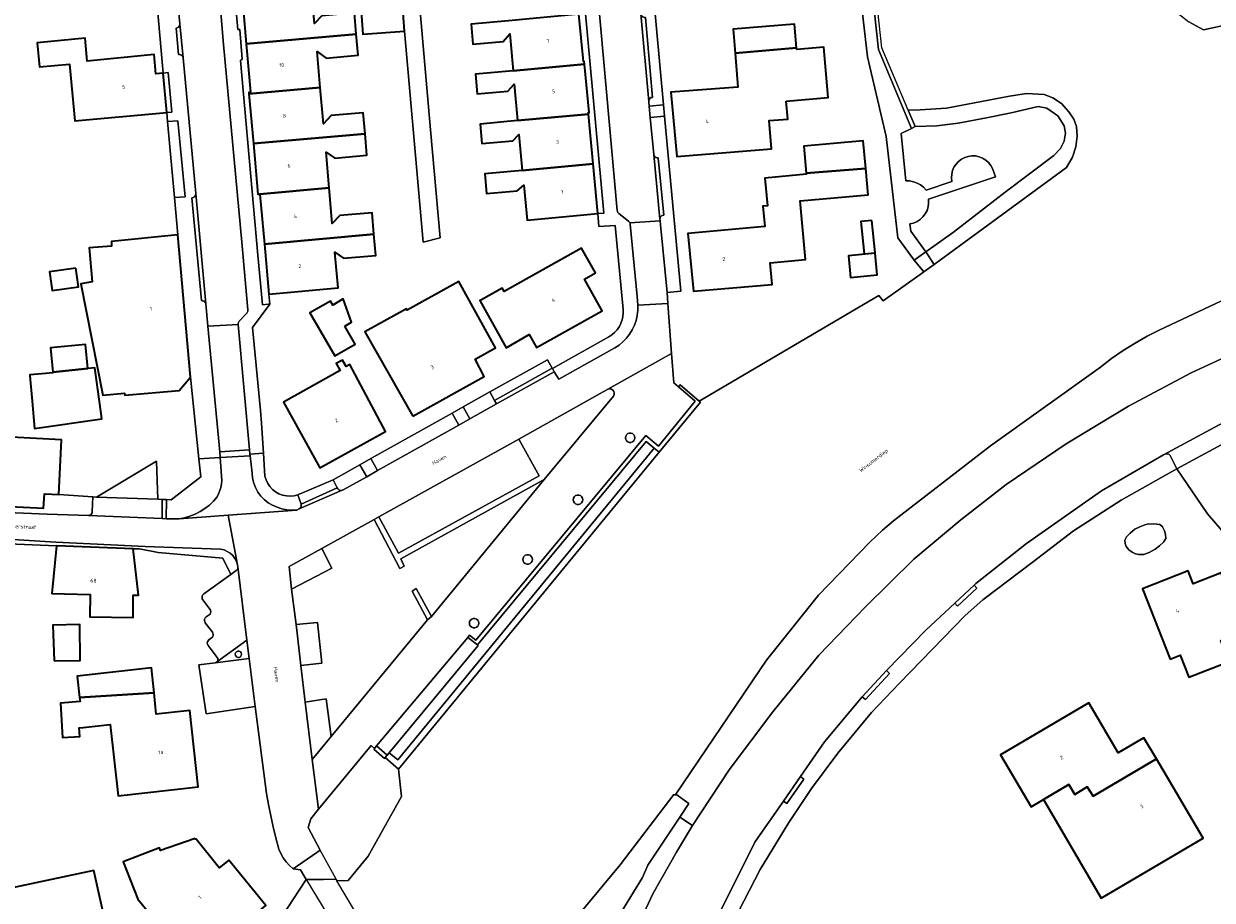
# Model space of a CAD drawing. Header units: metres. Extents: x 229229 to 231729, y 593167 to 595667.
# Tile 87 of 256: x 230260 to 230402, y 594545 to 594650. Entities that reach past the tile are written whole.
import ezdxf
from ezdxf.enums import TextEntityAlignment as Align

# ---------------------------------------------------------------- set-up
doc = ezdxf.new("R2010")
doc.units = ezdxf.units.M
for name, color, linetype, lineweight in [('B-WE-GR-GROENVOORZIENING-GV', 80, 'Continuous', 18), ('B-WE-KW-KUNSTWERK_DEK-GV', 170, 'Continuous', 18), ('B-WE-KW-KUNSTWERK_STEIGER-GV', 170, 'Continuous', 18), ('B-WE-OG-BEBOUWING-GV', 7, 'Continuous', 35), ('B-WE-OG-BEBOUWING-T18', 10, 'Continuous', 18), ('B-WE-OG-TERREIN_ERF-GV', 7, 'Continuous', 18), ('B-WE-OG-TOPOGRAFIE-T18', 10, 'Continuous', 18), ('B-WE-OG-WATER-GV', 130, 'Continuous', 18), ('B-WE-OG-WATER_SLOOT-GV', 120, 'Continuous', 18), ('B-WE-VH-VERHARDING_GESLOTEN-GV', 252, 'Continuous', 18), ('B-WE-VH-VERHARDING_OPEN-GV', 252, 'Continuous', 18)]:
    doc.layers.add(name, color=color, linetype=linetype, lineweight=lineweight)
doc.styles.add('NLCS-ISO-M250-T18', font='NLCS-ISO.ttf', dxfattribs={"height": 0.45})

msp = doc.modelspace()

# ---------------------------------------------------------------- linework, layer by layer
at = {"layer": 'B-WE-GR-GROENVOORZIENING-GV'}
for points in [[(230277.397, 594643.969), (230276.818, 594643.914), (230276.799, 594643.912), (230277.238, 594639.184), (230277.847, 594639.242)], [(230376.104, 594632.463), (230376.445, 594631.478), (230368.422, 594628.797), (230368.443, 594628.342), (230368.386, 594627.89), (230368.251, 594627.455), (230368.044, 594627.05), (230367.77, 594626.686), (230367.437, 594626.375), (230367.056, 594626.126), (230366.637, 594625.947), (230366.194, 594625.842), (230366.319, 594624.981), (230368.106, 594622.515), (230371.44, 594624.852), (230377.607, 594629.636), (230383.427, 594634.03), (230384.25, 594634.872), (230384.688, 594635.758), (230384.831, 594636.706), (230384.677, 594637.606), (230383.906, 594638.776), (230382.589, 594639.716), (230381.558, 594639.903), (230378.335, 594639.142), (230375.365, 594638.534), (230371.97, 594637.891), (230369.423, 594637.579), (230366.817, 594637.491), (230366.384, 594637.283), (230365.138, 594636.685), (230365.7, 594631.018), (230366.164, 594630.991), (230366.619, 594630.896), (230367.055, 594630.734), (230367.462, 594630.51), (230367.832, 594630.228), (230368.156, 594629.894), (230371.231, 594630.92), (230371.181, 594631.359), (230371.208, 594631.8), (230371.309, 594632.23), (230371.482, 594632.637), (230371.723, 594633.007), (230372.024, 594633.331), (230372.375, 594633.599), (230372.767, 594633.803), (230373.189, 594633.936), (230373.626, 594633.995), (230374.068, 594633.979), (230374.5, 594633.887), (230374.91, 594633.722), (230375.286, 594633.49), (230375.617, 594633.196), (230375.892, 594632.851)], [(230279.417, 594629.071), (230278.548, 594638.206), (230277.336, 594638.091), (230278.156, 594628.997)], [(230330.727, 594605.235), (230330.802, 594605.413), (230330.812, 594605.606), (230330.757, 594605.791), (230330.643, 594605.947), (230330.483, 594606.055), (230330.295, 594606.103), (230330.103, 594606.085), (230319.374, 594600.059), (230321.817, 594595.695), (230304.994, 594586.429), (230302.639, 594590.76), (230302.069, 594590.453), (230305.151, 594584.576), (230305.649, 594584.867), (230305.244, 594585.746), (230322.398, 594595.263)], [(230332.14, 594600.242), (230332.174, 594600.048), (230332.273, 594599.877), (230332.424, 594599.75), (230332.609, 594599.683), (230332.807, 594599.683), (230332.992, 594599.75), (230333.143, 594599.877), (230333.242, 594600.048), (230333.276, 594600.242), (230333.242, 594600.436), (230333.143, 594600.607), (230332.992, 594600.734), (230332.807, 594600.801), (230332.609, 594600.801), (230332.424, 594600.734), (230332.273, 594600.607), (230332.174, 594600.436)], [(230325.897, 594592.826), (230325.931, 594592.631), (230326.03, 594592.46), (230326.181, 594592.333), (230326.366, 594592.266), (230326.564, 594592.266), (230326.749, 594592.333), (230326.9, 594592.46), (230326.999, 594592.631), (230327.033, 594592.826), (230326.999, 594593.02), (230326.9, 594593.191), (230326.749, 594593.318), (230326.564, 594593.385), (230326.366, 594593.385), (230326.181, 594593.318), (230326.03, 594593.191), (230325.931, 594593.02)], [(230292.186, 594582.094), (230296.993, 594584.641), (230295.779, 594586.988), (230291.886, 594584.845)], [(230319.869, 594585.674), (230319.903, 594585.48), (230320.002, 594585.309), (230320.153, 594585.182), (230320.338, 594585.115), (230320.536, 594585.115), (230320.721, 594585.182), (230320.872, 594585.309), (230320.971, 594585.48), (230321.005, 594585.674), (230320.971, 594585.868), (230320.872, 594586.039), (230320.721, 594586.166), (230320.536, 594586.233), (230320.338, 594586.233), (230320.153, 594586.166), (230320.002, 594586.039), (230319.903, 594585.868)], [(230308.446, 594578.447), (230308.918, 594578.854), (230307.105, 594582.203), (230306.614, 594581.894)], [(230293.276, 594572.982), (230295.804, 594573.268), (230295.288, 594578.142), (230292.707, 594577.876)], [(230313.459, 594578.039), (230313.493, 594577.845), (230313.592, 594577.674), (230313.743, 594577.547), (230313.928, 594577.48), (230314.126, 594577.48), (230314.311, 594577.547), (230314.462, 594577.674), (230314.561, 594577.845), (230314.595, 594578.039), (230314.561, 594578.233), (230314.462, 594578.404), (230314.311, 594578.531), (230314.126, 594578.598), (230313.928, 594578.598), (230313.743, 594578.531), (230313.592, 594578.404), (230313.493, 594578.233)], [(230293.814, 594568.574), (230294.638, 594561.712), (230296.925, 594564.457), (230296.318, 594568.971)], [(230330.861, 594532.138), (230331.416, 594535.707), (230333.067, 594540.578), (230335.43, 594545.635), (230338.266, 594550.63), (230340.176, 594553.835), (230338.678, 594554.834), (230334.837, 594549.075), (230334.205, 594547.576), (230331.286, 594542.844), (230325.891, 594535.638), (230323.522, 594533.004), (230322.729, 594529.781), (230323.353, 594529.628), (230325.25, 594530.191), (230330.815, 594531.842)]]:
    msp.add_lwpolyline(points, close=True, dxfattribs=at)
at = {"layer": 'B-WE-KW-KUNSTWERK_DEK-GV'}
msp.add_lwpolyline([(230293.235, 594548.502), (230293.941, 594547.337), (230298.179, 594540.342), (230309.248, 594522.631), (230309.818, 594521.721), (230311.107, 594523.038), (230311.553, 594523.466), (230311.651, 594523.561), (230311.113, 594524.467), (230297.601, 594547.204), (230297.505, 594547.378), (230295.586, 594550.859), (230295.215, 594550.593), (230292.383, 594548.641)], close=True, dxfattribs=at)
at = {"layer": 'B-WE-KW-KUNSTWERK_STEIGER-GV'}
for points in [[(230365.987, 594639.469), (230362.86, 594646.921), (230360.748, 594666.16), (230360.301, 594670.233), (230359.878, 594670.217), (230362.448, 594646.735), (230366.384, 594637.283), (230366.817, 594637.491)], [(230366.697, 594621.497), (230367.879, 594620.117), (230369.098, 594620.992), (230368.106, 594622.515)]]:
    msp.add_lwpolyline(points, close=True, dxfattribs=at)
at = {"layer": 'B-WE-OG-BEBOUWING-GV'}
for points in [[(230286.744, 594647.423), (230299.918, 594648.585), (230299.696, 594651.109), (230295.794, 594650.76), (230294.933, 594649.833), (230294.536, 594654.309), (230286.201, 594653.574)], [(230305.698, 594648.908), (230305.473, 594652.142), (230300.486, 594651.796), (230300.711, 594648.562)], [(230326.582, 594650.957), (230318.127, 594650.156), (230313.659, 594649.744), (230313.878, 594647.367), (230317.522, 594647.702), (230318.297, 594648.589), (230318.704, 594644.183), (230327.25, 594644.993), (230327.223, 594645.28), (230327.119, 594645.284)], [(230352.63, 594646.924), (230352.392, 594649.773), (230345.04, 594649.159), (230345.28, 594646.287)], [(230276.799, 594643.912), (230275.929, 594643.832), (230275.718, 594646.115), (230267.719, 594645.343), (230267.455, 594648.083), (230261.707, 594647.529), (230261.985, 594644.64), (230265.591, 594644.987), (230266.243, 594638.174), (230277.238, 594639.184)], [(230299.918, 594648.585), (230286.744, 594647.423), (230287.257, 594641.604), (230287.047, 594641.578), (230287.063, 594641.407), (230295.612, 594642.164), (230295.229, 594646.495), (230296.315, 594645.681), (230300.141, 594646.061)], [(230351.407, 594640.552), (230356.403, 594640.97), (230355.899, 594646.991), (230352.647, 594646.719), (230352.63, 594646.924), (230345.28, 594646.287), (230345.618, 594642.237), (230337.579, 594641.613), (230338.315, 594633.913), (230349.632, 594634.852), (230349.351, 594638.215), (230351.587, 594638.402)], [(230327.25, 594644.993), (230318.704, 594644.183), (230314.181, 594643.766), (230314.399, 594641.406), (230318.049, 594641.743), (230318.832, 594642.565), (230319.234, 594638.213), (230327.716, 594639.002), (230327.702, 594639.155), (230327.797, 594639.189)], [(230287.604, 594635.456), (230300.972, 594636.636), (230300.749, 594639.155), (230296.906, 594638.815), (230295.996, 594637.833), (230295.612, 594642.164), (230287.063, 594641.407)], [(230319.786, 594632.241), (230328.272, 594633.03), (230327.716, 594639.002), (230319.234, 594638.213), (230314.748, 594637.799), (230314.962, 594635.473), (230318.656, 594635.814), (230319.386, 594636.566)], [(230287.604, 594635.456), (230288.155, 594629.404), (230288.377, 594629.423), (230288.378, 594629.408), (230296.676, 594630.153), (230296.298, 594634.422), (230297.36, 594633.726), (230301.2, 594634.065), (230300.972, 594636.636)], [(230353.799, 594631.918), (230360.918, 594632.48), (230360.611, 594635.804), (230353.501, 594635.147)], [(230328.272, 594633.03), (230319.786, 594632.241), (230315.298, 594631.826), (230315.514, 594629.481), (230319.169, 594629.818), (230319.988, 594630.478), (230320.374, 594626.298), (230328.824, 594627.09)], [(230353.799, 594631.918), (230353.81, 594631.802), (230348.83, 594631.342), (230349.138, 594628.01), (230348.596, 594627.96), (230348.821, 594625.527), (230339.624, 594624.71), (230340.282, 594617.792), (230349.709, 594618.591), (230349.469, 594621.191), (230353.72, 594621.583), (230353.072, 594628.596), (230361.208, 594629.348), (230360.918, 594632.48)], [(230288.916, 594623.423), (230302.041, 594624.602), (230301.813, 594627.18), (230297.968, 594626.84), (230297.054, 594625.885), (230296.676, 594630.153), (230288.378, 594629.408)], [(230361.649, 594626.271), (230360.328, 594626.141), (230360.708, 594622.274), (230362.029, 594622.404)], [(230280.08, 594607.494), (230278.558, 594624.531), (230270.603, 594623.726), (230270.625, 594623.191), (230267.928, 594622.976), (230268.299, 594618.896), (230266.956, 594618.653), (230269.563, 594605.361), (230272.187, 594605.566), (230272.199, 594605.326), (230278.714, 594605.883)], [(230302.041, 594624.602), (230288.916, 594623.423), (230289.454, 594617.437), (230297.737, 594618.181), (230297.356, 594622.483), (230298.406, 594621.734), (230302.264, 594622.076)], [(230314.914, 594616.774), (230314.719, 594616.665), (230317.85, 594611.025), (230320.626, 594612.592), (230321.495, 594611.052), (230329.363, 594615.434), (230327.243, 594619.241), (230328.561, 594619.976), (230326.906, 594622.947), (230317.611, 594617.771), (230317.398, 594618.154)], [(230362.036, 594622.333), (230358.856, 594622.021), (230359.11, 594619.438), (230362.29, 594619.751)], [(230266.342, 594620.558), (230263.195, 594620.12), (230263.507, 594617.877), (230266.654, 594618.315)], [(230306.704, 594602.833), (230315.224, 594607.561), (230314.174, 594609.657), (230316.599, 594610.999), (230312.196, 594618.951), (230306.016, 594615.529), (230305.924, 594615.697), (230300.948, 594612.943)], [(230298.551, 594613.623), (230299.361, 594614.089), (230298.371, 594616.86), (230297.106, 594616.131), (230296.831, 594616.607), (230294.371, 594615.189), (230297.343, 594610.032), (230299.803, 594611.451)], [(230263.603, 594608.088), (230267.769, 594608.537), (230267.506, 594611.389), (230263.334, 594611.004)], [(230291.192, 594604.511), (230295.571, 594596.629), (230303.427, 594601.007), (230299.166, 594609.004), (230298.705, 594608.788), (230298.292, 594609.544), (230297.532, 594609.13), (230297.987, 594608.295)], [(230267.769, 594608.537), (230263.603, 594608.088), (230263.608, 594608.035), (230262.257, 594607.911), (230260.834, 594607.779), (230260.845, 594607.656), (230261.125, 594604.629), (230261.414, 594601.335), (230269.462, 594602.524), (230269.329, 594603.421), (230268.619, 594608.615)], [(230264.309, 594593.445), (230264.648, 594599.992), (230258.646, 594600.302), (230258.623, 594600.083), (230257.238, 594600.155), (230254.76, 594600.301), (230254.696, 594601.958), (230254.515, 594606.669), (230252.194, 594606.58), (230252.431, 594600.404), (230252.038, 594592.811), (230252.014, 594592.34), (230262.493, 594591.798), (230262.583, 594593.535)], [(230273.21, 594586.953), (230264.022, 594587.314), (230264.021, 594587.305), (230263.454, 594581.609), (230268.073, 594581.47), (230268.018, 594578.797), (230273.2, 594578.72), (230273.211, 594581.376), (230273.847, 594581.39)], [(230406.23, 594577.068), (230403.486, 594584.087), (230400.108, 594582.766), (230399.508, 594584.299), (230394.051, 594582.166), (230397.351, 594573.725), (230398.554, 594574.196), (230399.58, 594571.571), (230404.407, 594573.458), (230403.424, 594575.972)], [(230263.773, 594573.522), (230266.881, 594573.573), (230266.81, 594577.874), (230263.604, 594577.821)], [(230275.713, 594569.716), (230275.404, 594572.707), (230266.505, 594571.678), (230266.798, 594569.141)], [(230267.213, 594565.55), (230270.439, 594565.923), (230271.429, 594557.351), (230281, 594558.455), (230280.001, 594567.577), (230275.977, 594567.153), (230275.713, 594569.716), (230266.798, 594569.141), (230266.852, 594568.679), (230264.494, 594568.467), (230264.735, 594564.334), (230266.825, 594564.47), (230266.757, 594565.507)], [(230395.722, 594561.79), (230394.229, 594564.332), (230391.148, 594562.522), (230387.633, 594568.506), (230377.049, 594562.29), (230380.712, 594556.054), (230382.19, 594556.932), (230385.212, 594558.728), (230385.949, 594557.52), (230387.409, 594558.428), (230388.126, 594557.316)], [(230382.19, 594556.932), (230389.121, 594545.133), (230401.303, 594552.288), (230395.722, 594561.79), (230388.126, 594557.316), (230387.409, 594558.428), (230385.949, 594557.52), (230385.212, 594558.728)], [(230280.632, 594552.244), (230276.491, 594550.826), (230276.353, 594551.159), (230272.021, 594549.463), (230273.75, 594545.006), (230277.464, 594540.489), (230277.56, 594540.511), (230280.445, 594537.088), (230289.085, 594544.22), (230284.663, 594549.675), (230283.496, 594548.758), (230280.746, 594552.185), (230280.649, 594552.164)], [(230269.151, 594545.561), (230268.515, 594548.447), (230257.8, 594546.142), (230261.098, 594531.438), (230259.945, 594531.189), (230262.087, 594520.952), (230272.899, 594523.215), (230272.239, 594527.121), (230271.806, 594529.227), (230271.153, 594531.135), (230270.836, 594532.929), (230273.774, 594533.816), (230272.568, 594538.095), (230271.862, 594541.295), (230270.173, 594540.923)]]:
    msp.add_lwpolyline(points, close=True, dxfattribs=at)
at = {"layer": 'B-WE-OG-TERREIN_ERF-GV'}
for points in [[(230306.473, 594664.118), (230308.816, 594637.116), (230309.969, 594624.173), (230307.947, 594623.664), (230305.698, 594648.908), (230300.711, 594648.562), (230300.486, 594651.796)], [(230258.646, 594600.302), (230264.648, 594599.992), (230264.309, 594593.445), (230268.371, 594593.158), (230268.823, 594593.142), (230276.007, 594597.425), (230276.151, 594592.878), (230276.698, 594592.858), (230277.198, 594592.84), (230277.76, 594592.819), (230281.293, 594595.571), (230281.076, 594597.702), (230280.08, 594607.494), (230278.714, 594605.883), (230272.199, 594605.326), (230272.187, 594605.566), (230269.563, 594605.361), (230266.956, 594618.653), (230268.299, 594618.896), (230267.928, 594622.976), (230270.625, 594623.191), (230270.603, 594623.726), (230278.558, 594624.531), (230278.156, 594628.997), (230277.336, 594638.091), (230277.238, 594639.184), (230266.243, 594638.174), (230265.591, 594644.987), (230261.985, 594644.64), (230261.707, 594647.529), (230267.455, 594648.083), (230267.719, 594645.343), (230275.718, 594646.115), (230275.929, 594643.832), (230276.799, 594643.912), (230276.818, 594643.914), (230275.588, 594657.463)], [(230299.696, 594651.109), (230299.918, 594648.585), (230300.141, 594646.061), (230296.315, 594645.681), (230295.229, 594646.495), (230295.612, 594642.164), (230295.996, 594637.833), (230296.906, 594638.815), (230300.749, 594639.155), (230300.972, 594636.636), (230301.2, 594634.065), (230297.36, 594633.726), (230296.298, 594634.422), (230296.676, 594630.153), (230297.054, 594625.885), (230297.968, 594626.84), (230301.813, 594627.18), (230302.041, 594624.602), (230302.264, 594622.076), (230298.406, 594621.734), (230297.356, 594622.483), (230297.737, 594618.181), (230289.454, 594617.437), (230289.561, 594616.242), (230287.481, 594613.446), (230288.448, 594603.519), (230288.562, 594602.006), (230288.807, 594598.397), (230288.993, 594595.651), (230289.122, 594595.204), (230289.319, 594594.782), (230289.579, 594594.395), (230289.895, 594594.053), (230290.26, 594593.765), (230290.666, 594593.536), (230291.102, 594593.373), (230291.558, 594593.279), (230292.023, 594593.256), (230292.486, 594593.306), (230292.936, 594593.427), (230292.992, 594593.448), (230293.048, 594593.469), (230293.104, 594593.492), (230293.159, 594593.516), (230293.213, 594593.541), (230297.136, 594595.213), (230300.357, 594597.016), (230301.659, 594597.745), (230311.411, 594603.205), (230312.712, 594603.934), (230315.912, 594605.725), (230322.805, 594609.585), (230323.367, 594608.581), (230323.395, 594608.531), (230330.156, 594612.319), (230330.516, 594612.558), (230330.845, 594612.84), (230331.137, 594613.159), (230331.388, 594613.511), (230331.594, 594613.891), (230331.615, 594613.947), (230331.74, 594614.351), (230331.824, 594614.765), (230331.866, 594615.185), (230331.867, 594615.608), (230331.826, 594616.028), (230330.928, 594625.664), (230328.948, 594625.552), (230328.824, 594627.09), (230329.541, 594627.142), (230326.978, 594655.375)], [(230335.461, 594653.652), (230335.854, 594649.236), (230336.711, 594640.105), (230336.839, 594638.738), (230338.767, 594617.814), (230337.123, 594617.636), (230337.22, 594616.326), (230337.663, 594610.331), (230337.925, 594606.799), (230338.485, 594606.334), (230338.691, 594606.576), (230340.969, 594604.632), (230362.493, 594617.28), (230363.001, 594616.619), (230367.712, 594620.007), (230367.879, 594620.117), (230366.697, 594621.497), (230364.77, 594624.178), (230363.365, 594636.303), (230361.117, 594645.834), (230360.234, 594653.529)], [(230326.582, 594650.957), (230327.119, 594645.284), (230327.223, 594645.28), (230327.25, 594644.993), (230327.797, 594639.189), (230327.702, 594639.155), (230327.716, 594639.002), (230328.272, 594633.03), (230328.824, 594627.09), (230320.374, 594626.298), (230319.988, 594630.478), (230319.169, 594629.818), (230315.514, 594629.481), (230315.298, 594631.826), (230319.786, 594632.241), (230319.386, 594636.566), (230318.656, 594635.814), (230314.962, 594635.473), (230314.748, 594637.799), (230319.234, 594638.213), (230318.832, 594642.565), (230318.049, 594641.743), (230314.399, 594641.406), (230314.181, 594643.766), (230318.704, 594644.183), (230318.297, 594648.589), (230317.522, 594647.702), (230313.878, 594647.367), (230313.659, 594649.744), (230318.127, 594650.156)], [(230403.596, 594589.084), (230401.816, 594591.151), (230398.158, 594596.508), (230391.512, 594592.775), (230385.802, 594589.114), (230380.989, 594585.429), (230374.92, 594580.824), (230372.839, 594578.953), (230364.951, 594570.848), (230361.599, 594567.342), (230357.579, 594562.479), (230354.406, 594558.265), (230351.72, 594554.192), (230348.287, 594548.542), (230345.669, 594543.526)], [(230285.072, 594533.825), (230293.941, 594547.337), (230293.235, 594548.502), (230292.383, 594548.641), (230291.936, 594549.032), (230291.533, 594549.469), (230291.179, 594549.946), (230290.879, 594550.459), (230290.635, 594551.001), (230290.288, 594552.32), (230289.968, 594553.647), (230289.676, 594554.98), (230289.411, 594556.318), (230289.175, 594557.662), (230287.807, 594568.063), (230281.951, 594567.196), (230281.073, 594573.048), (230283.035, 594573.292), (230283.071, 594573.303), (230283.107, 594573.316), (230283.141, 594573.332), (230283.174, 594573.35), (230283.205, 594573.371), (230283.29, 594573.463), (230283.343, 594573.576), (230283.36, 594573.7), (230283.339, 594573.823), (230283.281, 594573.934), (230282.173, 594575.378), (230282.105, 594575.513), (230282.082, 594575.663), (230282.107, 594575.812), (230282.179, 594575.945), (230282.288, 594576.05), (230282.588, 594576.267), (230282.701, 594576.38), (230282.772, 594576.522), (230282.795, 594576.679), (230282.767, 594576.836), (230282.691, 594576.976), (230281.85, 594578.073), (230281.774, 594578.213), (230281.746, 594578.37), (230281.769, 594578.527), (230281.84, 594578.669), (230281.953, 594578.782), (230282.301, 594579.027), (230282.414, 594579.14), (230282.485, 594579.282), (230282.508, 594579.439), (230282.48, 594579.596), (230282.405, 594579.736), (230281.563, 594580.833), (230281.487, 594580.973), (230281.46, 594581.13), (230281.482, 594581.287), (230281.554, 594581.429), (230281.666, 594581.542), (230284.896, 594583.883), (230283.934, 594585.828), (230276.209, 594586.487), (230273.977, 594586.923), (230273.21, 594586.953), (230273.847, 594581.39), (230273.211, 594581.376), (230273.2, 594578.72), (230268.018, 594578.797), (230268.073, 594581.47), (230263.454, 594581.609), (230264.021, 594587.305), (230256.312, 594587.631)]]:
    msp.add_lwpolyline(points, dxfattribs=at)
for points in [[(230356.403, 594640.97), (230351.407, 594640.552), (230351.587, 594638.402), (230349.351, 594638.215), (230349.632, 594634.852), (230338.315, 594633.913), (230337.579, 594641.613), (230345.618, 594642.237), (230345.28, 594646.287), (230345.04, 594649.159), (230352.392, 594649.773), (230352.63, 594646.924), (230352.647, 594646.719), (230355.899, 594646.991)], [(230360.918, 594632.48), (230361.208, 594629.348), (230353.072, 594628.596), (230353.72, 594621.583), (230349.469, 594621.191), (230349.709, 594618.591), (230340.282, 594617.792), (230339.624, 594624.71), (230348.821, 594625.527), (230348.596, 594627.96), (230349.138, 594628.01), (230348.83, 594631.342), (230353.81, 594631.802), (230353.799, 594631.918), (230353.501, 594635.147), (230360.611, 594635.804)], [(230361.649, 594626.271), (230362.029, 594622.404), (230360.708, 594622.274), (230360.328, 594626.141)], [(230314.914, 594616.774), (230317.398, 594618.154), (230317.611, 594617.771), (230326.906, 594622.947), (230328.561, 594619.976), (230327.243, 594619.241), (230329.363, 594615.434), (230321.495, 594611.052), (230320.626, 594612.592), (230317.85, 594611.025), (230314.719, 594616.665)], [(230362.036, 594622.333), (230362.29, 594619.751), (230359.11, 594619.438), (230358.856, 594622.021)], [(230266.342, 594620.558), (230266.654, 594618.315), (230263.507, 594617.877), (230263.195, 594620.12)], [(230312.196, 594618.951), (230316.599, 594610.999), (230314.174, 594609.657), (230315.224, 594607.561), (230306.704, 594602.833), (230300.948, 594612.943), (230305.924, 594615.697), (230306.016, 594615.529)], [(230299.361, 594614.089), (230298.551, 594613.623), (230299.803, 594611.451), (230297.343, 594610.032), (230294.371, 594615.189), (230296.831, 594616.607), (230297.106, 594616.131), (230298.371, 594616.86)], [(230263.603, 594608.088), (230263.334, 594611.004), (230267.506, 594611.389), (230267.769, 594608.537), (230268.619, 594608.615), (230269.329, 594603.421), (230269.462, 594602.524), (230261.414, 594601.335), (230261.125, 594604.629), (230260.845, 594607.656), (230260.834, 594607.779), (230262.257, 594607.911), (230263.608, 594608.035)], [(230297.987, 594608.295), (230297.532, 594609.13), (230298.292, 594609.544), (230298.705, 594608.788), (230299.166, 594609.004), (230303.427, 594601.007), (230295.571, 594596.629), (230291.192, 594604.511)], [(230394.839, 594586.502), (230394.195, 594586.282), (230393.614, 594586.26), (230393.205, 594586.341), (230392.807, 594586.524), (230392.405, 594586.825), (230392.109, 594587.203), (230391.973, 594587.566), (230391.936, 594587.963), (230392.138, 594588.366), (230392.558, 594588.833), (230393.143, 594589.278), (230393.739, 594589.585), (230394.341, 594589.828), (230394.613, 594589.9), (230395.336, 594589.935), (230395.778, 594589.902), (230396.122, 594589.844), (230396.427, 594589.569), (230396.665, 594589.098), (230396.814, 594588.652), (230396.844, 594588.189), (230396.597, 594587.779), (230396.101, 594587.289), (230395.558, 594586.892)], [(230403.424, 594575.972), (230404.407, 594573.458), (230399.58, 594571.571), (230398.554, 594574.196), (230397.351, 594573.725), (230394.051, 594582.166), (230399.508, 594584.299), (230400.108, 594582.766), (230403.486, 594584.087), (230406.23, 594577.068)], [(230263.773, 594573.522), (230263.604, 594577.821), (230266.81, 594577.874), (230266.881, 594573.573)], [(230264.735, 594564.334), (230264.494, 594568.467), (230266.852, 594568.679), (230266.798, 594569.141), (230266.505, 594571.678), (230275.404, 594572.707), (230275.713, 594569.716), (230275.977, 594567.153), (230280.001, 594567.577), (230281, 594558.455), (230271.429, 594557.351), (230270.439, 594565.923), (230267.213, 594565.55), (230266.757, 594565.507), (230266.825, 594564.47)], [(230389.121, 594545.133), (230382.19, 594556.932), (230380.712, 594556.054), (230377.049, 594562.29), (230387.633, 594568.506), (230391.148, 594562.522), (230394.229, 594564.332), (230395.722, 594561.79), (230401.303, 594552.288)], [(230276.353, 594551.159), (230276.491, 594550.826), (230280.632, 594552.244), (230280.649, 594552.164), (230280.746, 594552.185), (230283.496, 594548.758), (230284.663, 594549.675), (230289.085, 594544.22), (230280.445, 594537.088), (230277.56, 594540.511), (230277.464, 594540.489), (230273.75, 594545.006), (230272.021, 594549.463)], [(230268.515, 594548.447), (230269.151, 594545.561), (230270.173, 594540.923), (230271.862, 594541.295), (230272.568, 594538.095), (230273.774, 594533.816), (230270.836, 594532.929), (230271.153, 594531.135), (230271.806, 594529.227), (230272.239, 594527.121), (230272.899, 594523.215), (230262.087, 594520.952), (230259.945, 594531.189), (230261.098, 594531.438), (230257.8, 594546.142)]]:
    msp.add_lwpolyline(points, close=True, dxfattribs=at)
at = {"layer": 'B-WE-OG-WATER-GV'}
for points in [[(230359.878, 594670.217), (230362.448, 594646.735), (230366.384, 594637.283), (230366.817, 594637.491), (230365.987, 594639.469), (230367.434, 594639.513), (230370.588, 594639.696), (230378.138, 594641.145), (230380.175, 594641.481), (230382.295, 594641.349), (230383.301, 594640.953), (230384.367, 594640.27), (230385.242, 594639.263), (230385.832, 594638.405), (230386.155, 594637.518), (230386.239, 594636.355), (230386.071, 594635.061), (230385.667, 594633.822), (230384.933, 594632.61), (230369.098, 594620.992), (230367.879, 594620.117), (230367.712, 594620.007), (230363.001, 594616.619), (230362.493, 594617.28), (230340.969, 594604.632), (230341.114, 594604.508), (230336.183, 594598.514), (230304.982, 594560.581), (230305.343, 594557.303), (230301.363, 594550.162), (230298.941, 594547.219), (230297.601, 594547.204), (230297.505, 594547.378), (230295.99, 594547.36), (230293.941, 594547.337), (230285.072, 594533.825)], [(230404.651, 594649.815), (230401.361, 594649.071), (230399.592, 594650.061)], [(230325.252, 594541.545), (230331.507, 594549.109), (230337.44, 594556.859), (230337.949, 594557.524), (230338.082, 594557.444), (230338.168, 594557.571), (230349.04, 594573.622), (230355.279, 594581.395), (230361.411, 594587.746), (230362.941, 594589.191), (230364.252, 594590.299), (230375.848, 594599.261), (230389.021, 594608.704), (230390.358, 594609.723), (230391.739, 594610.681), (230393.162, 594611.576), (230394.624, 594612.406), (230396.121, 594613.169), (230416.151, 594622.576)]]:
    msp.add_lwpolyline(points, dxfattribs=at)
msp.add_lwpolyline([(230394.341, 594589.828), (230393.739, 594589.585), (230393.143, 594589.278), (230392.558, 594588.833), (230392.138, 594588.366), (230391.936, 594587.963), (230391.973, 594587.566), (230392.109, 594587.203), (230392.405, 594586.825), (230392.807, 594586.524), (230393.205, 594586.341), (230393.614, 594586.26), (230394.195, 594586.282), (230394.839, 594586.502), (230395.558, 594586.892), (230396.101, 594587.289), (230396.597, 594587.779), (230396.844, 594588.189), (230396.814, 594588.652), (230396.665, 594589.098), (230396.427, 594589.569), (230396.122, 594589.844), (230395.778, 594589.902), (230395.336, 594589.935), (230394.613, 594589.9)], close=True, dxfattribs=at)
at = {"layer": 'B-WE-OG-WATER_SLOOT-GV'}
for points in [[(230403.287, 594652.324), (230401.842, 594652.148), (230400.876, 594652.181), (230399.97, 594652.865), (230398.078, 594652.484), (230398.314, 594651.051), (230399.592, 594650.061), (230401.361, 594649.071), (230404.651, 594649.815)], [(230416.151, 594622.576), (230396.121, 594613.169), (230394.624, 594612.406), (230393.162, 594611.576), (230391.739, 594610.681), (230390.358, 594609.723), (230389.021, 594608.704), (230375.848, 594599.261), (230364.252, 594590.299), (230362.941, 594589.191), (230361.411, 594587.746), (230355.279, 594581.395), (230349.04, 594573.622), (230338.168, 594557.571), (230339.749, 594556.441), (230338.678, 594554.834), (230340.176, 594553.835), (230344.578, 594560.492), (230349.784, 594567.444), (230355.292, 594574.218), (230360.873, 594580.01), (230366.689, 594585.714), (230372.314, 594590.415), (230377.731, 594594.655), (230384.916, 594599.525), (230392.386, 594604.035), (230399.872, 594608.019), (230407.653, 594611.609)]]:
    msp.add_lwpolyline(points, dxfattribs=at)
for points in [[(230365.987, 594639.469), (230366.817, 594637.491), (230369.423, 594637.579), (230371.97, 594637.891), (230375.365, 594638.534), (230378.335, 594639.142), (230381.558, 594639.903), (230382.589, 594639.716), (230383.906, 594638.776), (230384.677, 594637.606), (230384.831, 594636.706), (230384.688, 594635.758), (230384.25, 594634.872), (230383.427, 594634.03), (230377.607, 594629.636), (230371.44, 594624.852), (230368.106, 594622.515), (230369.098, 594620.992), (230384.933, 594632.61), (230385.667, 594633.822), (230386.071, 594635.061), (230386.239, 594636.355), (230386.155, 594637.518), (230385.832, 594638.405), (230385.242, 594639.263), (230384.367, 594640.27), (230383.301, 594640.953), (230382.295, 594641.349), (230380.175, 594641.481), (230378.138, 594641.145), (230370.588, 594639.696), (230367.434, 594639.513)], [(230293.941, 594547.337), (230295.99, 594547.36), (230297.505, 594547.378), (230297.601, 594547.204), (230298.941, 594547.219), (230301.363, 594550.162), (230305.343, 594557.303), (230304.982, 594560.581), (230303.369, 594561.943), (230303.296, 594561.854), (230302.034, 594562.966), (230302.109, 594563.053), (230301.713, 594563.379), (230295.396, 594555.776), (230294.5, 594554.605), (230294.18, 594553.574), (230295.586, 594550.859), (230295.215, 594550.593), (230292.383, 594548.641), (230293.235, 594548.502)]]:
    msp.add_lwpolyline(points, close=True, dxfattribs=at)
at = {"layer": 'B-WE-VH-VERHARDING_GESLOTEN-GV'}
for points in [[(230407.653, 594611.609), (230399.872, 594608.019), (230392.386, 594604.035), (230384.916, 594599.525), (230377.731, 594594.655), (230372.314, 594590.415), (230366.689, 594585.714), (230360.873, 594580.01), (230355.292, 594574.218), (230349.784, 594567.444), (230344.578, 594560.492), (230340.176, 594553.835), (230338.266, 594550.63), (230335.43, 594545.635), (230333.067, 594540.578)], [(230341.772, 594540.064), (230347.631, 594551.814), (230351.058, 594556.746), (230353.086, 594559.664), (230355.99, 594563.844), (230360.494, 594569.209), (230363.418, 594572.369), (230368.096, 594577.202), (230371.578, 594580.455), (230373.88, 594582.605), (230374.088, 594582.8), (230380.156, 594587.588), (230389.16, 594593.882), (230396.547, 594598.213), (230403.741, 594602.052)]]:
    msp.add_lwpolyline(points, dxfattribs=at)
for points in [[(230314.437, 594575.446), (230313.273, 594576.335), (230302.357, 594563.348), (230303.615, 594562.24), (230303.861, 594562.536), (230314.513, 594575.388)], [(230285.424, 594574.322), (230285.462, 594574.154), (230285.57, 594574.019), (230285.725, 594573.945), (230285.897, 594573.945), (230286.052, 594574.019), (230286.16, 594574.154), (230286.198, 594574.322), (230286.16, 594574.49), (230286.052, 594574.625), (230285.897, 594574.699), (230285.725, 594574.699), (230285.57, 594574.625), (230285.462, 594574.49)], [(230337.44, 594556.859), (230331.507, 594549.109), (230325.252, 594541.545), (230325.891, 594535.638), (230331.286, 594542.844), (230334.205, 594547.576), (230334.837, 594549.075), (230338.678, 594554.834), (230339.749, 594556.441), (230338.168, 594557.571), (230338.082, 594557.444), (230337.949, 594557.524)], [(230293.941, 594547.337), (230298.179, 594540.342), (230309.248, 594522.631), (230311.113, 594524.467), (230297.601, 594547.204), (230297.505, 594547.378), (230295.586, 594550.859), (230295.215, 594550.593), (230292.383, 594548.641), (230293.235, 594548.502)]]:
    msp.add_lwpolyline(points, close=True, dxfattribs=at)
at = {"layer": 'B-WE-VH-VERHARDING_OPEN-GV'}
for points in [[(230306.473, 594664.118), (230306.321, 594665.786), (230305.209, 594676.451), (230305.036, 594678.427), (230304.471, 594684.885), (230303.758, 594692.204), (230303.436, 594695.503), (230303.407, 594696.133), (230301.502, 594695.967), (230301.622, 594694.599), (230304.911, 594657.237), (230305.136, 594655.169), (230305.473, 594652.142), (230305.698, 594648.908), (230307.947, 594623.664), (230309.969, 594624.173), (230308.816, 594637.116)], [(230335.854, 594649.236), (230335.461, 594653.652), (230333.776, 594653.502), (230333.999, 594650.981), (230334.043, 594650.839), (230334.129, 594650.717), (230334.248, 594650.628), (230334.388, 594650.58), (230334.537, 594650.577), (230335.386, 594641), (230335.24, 594640.971), (230335.11, 594640.898), (230335.01, 594640.788), (230334.948, 594640.653), (230334.931, 594640.505), (230334.984, 594639.942), (230336.711, 594640.105)], [(230334.537, 594650.577), (230334.388, 594650.58), (230334.248, 594650.628), (230334.129, 594650.717), (230334.043, 594650.839), (230333.999, 594650.981), (230334.931, 594640.505), (230334.948, 594640.653), (230335.01, 594640.788), (230335.11, 594640.898), (230335.24, 594640.971), (230335.386, 594641)], [(230278.806, 594649.795), (230278.789, 594649.647), (230278.727, 594649.512), (230278.626, 594649.402), (230278.497, 594649.329), (230278.351, 594649.3), (230278.647, 594646.142), (230278.796, 594646.141), (230278.937, 594646.093), (230279.056, 594646.005), (230279.142, 594645.884), (230279.187, 594645.742)], [(230336.711, 594640.105), (230334.984, 594639.942), (230335.114, 594638.576), (230336.839, 594638.738)], [(230336.839, 594638.738), (230335.114, 594638.576), (230335.535, 594634.149), (230335.58, 594634.007), (230335.666, 594633.886), (230335.785, 594633.797), (230335.926, 594633.75), (230336.075, 594633.748), (230336.726, 594626.9), (230336.58, 594626.87), (230336.451, 594626.797), (230336.35, 594626.688), (230336.288, 594626.553), (230336.271, 594626.405), (230336.291, 594626.202), (230336.334, 594625.745), (230337.123, 594617.636), (230338.767, 594617.814)], [(230336.075, 594633.748), (230335.926, 594633.75), (230335.785, 594633.797), (230335.666, 594633.886), (230335.58, 594634.007), (230335.535, 594634.149), (230336.271, 594626.405), (230336.288, 594626.553), (230336.35, 594626.688), (230336.451, 594626.797), (230336.58, 594626.87), (230336.726, 594626.9)], [(230280.733, 594629.485), (230280.714, 594629.331), (230280.647, 594629.191), (230280.539, 594629.08), (230280.4, 594629.01), (230280.247, 594628.988), (230281.375, 594616.659), (230281.523, 594616.657), (230281.664, 594616.609), (230281.782, 594616.52), (230281.868, 594616.399), (230281.912, 594616.258)], [(230336.334, 594625.745), (230336.291, 594626.202), (230332.681, 594625.983), (230332.693, 594625.954), (230332.702, 594625.925), (230332.71, 594625.894), (230332.716, 594625.864), (230332.72, 594625.833), (230333.541, 594617.145), (230333.623, 594616.125), (230337.22, 594616.326), (230337.123, 594617.636)], [(230330.103, 594606.085), (230337.663, 594610.331), (230337.22, 594616.326), (230333.623, 594616.125), (230333.622, 594615.507), (230333.553, 594614.893), (230333.417, 594614.291), (230333.215, 594613.707), (230332.95, 594613.149), (230332.635, 594612.637), (230332.266, 594612.163), (230331.849, 594611.73), (230331.388, 594611.344), (230330.889, 594611.01), (230324.166, 594607.244), (230323.611, 594608.145), (230316.718, 594604.286), (230313.517, 594602.495), (230312.217, 594601.766), (230302.464, 594596.307), (230301.169, 594595.582), (230298.338, 594593.997), (230298.247, 594593.957), (230293.104, 594591.713), (230292.793, 594591.578), (230284.6, 594590.98), (230285.722, 594585.034), (230285.755, 594584.772), (230286.831, 594576.014), (230287.103, 594573.797), (230287.807, 594568.063), (230289.175, 594557.662), (230289.411, 594556.318), (230289.676, 594554.98), (230289.968, 594553.647), (230290.288, 594552.32), (230290.635, 594551.001), (230290.879, 594550.459), (230291.179, 594549.946), (230291.533, 594549.469), (230291.936, 594549.032), (230292.383, 594548.641), (230295.215, 594550.593), (230295.586, 594550.859), (230294.18, 594553.574), (230294.5, 594554.605), (230295.396, 594555.776), (230294.638, 594561.712), (230293.814, 594568.574), (230293.276, 594572.982), (230292.707, 594577.876), (230292.186, 594582.094), (230291.886, 594584.845), (230295.779, 594586.988), (230302.069, 594590.453), (230302.639, 594590.76), (230319.374, 594600.059)], [(230285.789, 594613.797), (230282.163, 594613.592), (230283.579, 594598.55), (230287.141, 594598.777)], [(230334.571, 594600.493), (230336.093, 594599.237), (230340.501, 594604.613), (230338.485, 594606.334), (230337.925, 594606.799), (230337.663, 594610.331), (230330.103, 594606.085), (230330.295, 594606.103), (230330.483, 594606.055), (230330.643, 594605.947), (230330.757, 594605.791), (230330.812, 594605.606), (230330.802, 594605.413), (230330.727, 594605.235), (230322.398, 594595.263), (230308.918, 594578.854), (230308.446, 594578.447), (230296.925, 594564.457), (230294.638, 594561.712), (230295.396, 594555.776), (230301.713, 594563.379), (230302.109, 594563.053), (230302.357, 594563.348), (230313.273, 594576.335), (230313.484, 594576.586), (230314.242, 594575.995)], [(230315.912, 594605.725), (230316.473, 594604.722), (230323.367, 594608.581), (230322.805, 594609.585)], [(230323.611, 594608.145), (230323.395, 594608.531), (230323.367, 594608.581), (230316.473, 594604.722), (230316.718, 594604.286)], [(230338.691, 594606.576), (230338.485, 594606.334), (230340.501, 594604.613), (230336.093, 594599.237), (230334.571, 594600.493), (230314.242, 594575.995), (230313.484, 594576.586), (230313.273, 594576.335), (230314.437, 594575.446), (230334.637, 594599.79), (230335.59, 594599.004), (230336.183, 594598.514), (230341.114, 594604.508), (230340.969, 594604.632)], [(230316.473, 594604.722), (230315.912, 594605.725), (230312.712, 594603.934), (230313.517, 594602.495), (230316.718, 594604.286)], [(230312.217, 594601.766), (230313.517, 594602.495), (230312.712, 594603.934), (230311.411, 594603.205)], [(230311.411, 594603.205), (230301.659, 594597.745), (230302.464, 594596.307), (230312.217, 594601.766)], [(230396.547, 594598.213), (230396.764, 594598.291), (230396.994, 594598.316), (230397.193, 594598.263), (230397.365, 594598.101), (230398.158, 594596.508), (230404.413, 594599.895), (230403.598, 594601.573), (230403.64, 594601.803), (230403.872, 594602.107), (230403.741, 594602.052)], [(230332.14, 594600.242), (230332.174, 594600.436), (230332.273, 594600.607), (230332.424, 594600.734), (230332.609, 594600.801), (230332.807, 594600.801), (230332.992, 594600.734), (230333.143, 594600.607), (230333.242, 594600.436), (230333.276, 594600.242), (230333.242, 594600.048), (230333.143, 594599.877), (230332.992, 594599.75), (230332.807, 594599.683), (230332.609, 594599.683), (230332.424, 594599.75), (230332.273, 594599.877), (230332.174, 594600.048)], [(230302.639, 594590.76), (230304.994, 594586.429), (230321.817, 594595.695), (230319.374, 594600.059)], [(230314.437, 594575.446), (230314.513, 594575.388), (230303.861, 594562.536), (230304.883, 594561.673), (230335.59, 594599.004), (230334.637, 594599.79)], [(230407.456, 594595.286), (230404.413, 594599.895), (230398.158, 594596.508), (230401.816, 594591.151), (230403.596, 594589.084), (230405.689, 594583.467), (230411.364, 594569.31), (230413.21, 594565.347), (230415.362, 594560.085), (230416.934, 594557.42), (230417.629, 594557.461), (230419.371, 594558.145), (230416.925, 594564.522), (230414.369, 594572.824), (230409.929, 594587.252)], [(230283.819, 594595.12), (230283.644, 594597.862), (230281.076, 594597.702), (230281.293, 594595.571), (230277.76, 594592.819), (230277.198, 594592.84), (230277.176, 594590.545), (230278.705, 594590.55), (230279.368, 594590.667), (230280.015, 594590.849), (230280.642, 594591.095), (230281.241, 594591.401), (230281.807, 594591.764), (230282.335, 594592.182), (230282.818, 594592.65), (230283.253, 594593.164), (230283.444, 594593.528), (230283.598, 594593.91), (230283.712, 594594.305), (230283.786, 594594.71)], [(230287.445, 594595.989), (230287.203, 594598.089), (230283.644, 594597.862), (230283.819, 594595.12), (230283.786, 594594.71), (230283.712, 594594.305), (230283.598, 594593.91), (230283.444, 594593.528), (230283.253, 594593.164), (230282.818, 594592.65), (230282.335, 594592.182), (230281.807, 594591.764), (230281.241, 594591.401), (230280.642, 594591.095), (230280.015, 594590.849), (230279.368, 594590.667), (230278.705, 594590.55), (230284.6, 594590.98), (230292.793, 594591.578), (230292.193, 594591.569), (230291.596, 594591.625), (230291.009, 594591.745), (230290.437, 594591.926), (230289.889, 594592.168), (230289.369, 594592.468), (230288.905, 594592.839), (230288.495, 594593.267), (230288.144, 594593.746), (230287.859, 594594.267), (230287.646, 594594.821), (230287.507, 594595.399)], [(230287.203, 594598.089), (230287.185, 594598.287), (230287.141, 594598.777), (230283.579, 594598.55), (230283.644, 594597.862)], [(230288.807, 594598.397), (230287.185, 594598.287), (230287.203, 594598.089), (230287.445, 594595.989), (230287.507, 594595.399), (230287.646, 594594.821), (230287.859, 594594.267), (230288.144, 594593.746), (230288.495, 594593.267), (230288.905, 594592.839), (230289.369, 594592.468), (230289.889, 594592.168), (230290.437, 594591.926), (230291.009, 594591.745), (230291.596, 594591.625), (230292.193, 594591.569), (230292.793, 594591.578), (230293.104, 594591.713), (230293.197, 594591.806), (230293.269, 594591.915), (230293.317, 594592.037), (230293.34, 594592.167), (230293.335, 594592.298), (230292.936, 594593.427), (230292.486, 594593.306), (230292.023, 594593.256), (230291.558, 594593.279), (230291.102, 594593.373), (230290.666, 594593.536), (230290.26, 594593.765), (230289.895, 594594.053), (230289.579, 594594.395), (230289.319, 594594.782), (230289.122, 594595.204), (230288.993, 594595.651)], [(230301.169, 594595.582), (230302.464, 594596.307), (230301.659, 594597.745), (230300.357, 594597.016)], [(230304.982, 594560.581), (230336.183, 594598.514), (230335.59, 594599.004), (230304.883, 594561.673), (230303.861, 594562.536), (230303.615, 594562.24), (230303.369, 594561.943)], [(230276.151, 594592.878), (230276.007, 594597.425), (230268.823, 594593.142)], [(230301.169, 594595.582), (230300.357, 594597.016), (230297.136, 594595.213), (230297.635, 594594.233), (230297.713, 594594.109), (230297.823, 594594.012), (230297.957, 594593.952), (230298.102, 594593.933), (230298.247, 594593.957), (230298.338, 594593.997)], [(230292.707, 594577.876), (230295.288, 594578.142), (230295.804, 594573.268), (230293.276, 594572.982), (230293.814, 594568.574), (230296.318, 594568.971), (230296.925, 594564.457), (230308.446, 594578.447), (230306.614, 594581.894), (230307.105, 594582.203), (230308.918, 594578.854), (230322.398, 594595.263), (230305.244, 594585.746), (230305.649, 594584.867), (230305.151, 594584.576), (230302.069, 594590.453), (230295.779, 594586.988), (230296.993, 594584.641), (230292.186, 594582.094)], [(230297.635, 594594.233), (230297.136, 594595.213), (230293.213, 594593.541), (230293.159, 594593.516), (230293.104, 594593.492), (230293.048, 594593.469), (230292.992, 594593.448), (230292.936, 594593.427), (230293.335, 594592.298)], [(230252.014, 594592.34), (230252.038, 594592.811), (230250.446, 594592.893), (230250.393, 594592.206), (230250.397, 594592.057), (230250.447, 594591.917), (230250.537, 594591.799), (230250.66, 594591.715), (230250.803, 594591.673), (230252.466, 594591.544), (230262.914, 594591.097), (230267.847, 594590.934), (230267.994, 594590.96), (230268.125, 594591.03), (230268.228, 594591.137), (230268.293, 594591.272), (230268.313, 594591.419), (230268.371, 594593.158), (230264.309, 594593.445), (230262.583, 594593.535), (230262.493, 594591.798)], [(230298.247, 594593.957), (230298.102, 594593.933), (230297.957, 594593.952), (230297.823, 594594.012), (230297.713, 594594.109), (230297.635, 594594.233), (230293.335, 594592.298), (230293.34, 594592.167), (230293.317, 594592.037), (230293.269, 594591.915), (230293.197, 594591.806), (230293.104, 594591.713)], [(230276.698, 594592.858), (230276.151, 594592.878), (230268.823, 594593.142), (230268.371, 594593.158), (230268.313, 594591.419), (230268.293, 594591.272), (230268.228, 594591.137), (230268.125, 594591.03), (230267.994, 594590.96), (230267.847, 594590.934), (230276.677, 594590.566)], [(230277.198, 594592.84), (230276.698, 594592.858), (230276.677, 594590.566), (230277.176, 594590.545)], [(230325.897, 594592.826), (230325.931, 594593.02), (230326.03, 594593.191), (230326.181, 594593.318), (230326.366, 594593.385), (230326.564, 594593.385), (230326.749, 594593.318), (230326.9, 594593.191), (230326.999, 594593.02), (230327.033, 594592.826), (230326.999, 594592.631), (230326.9, 594592.46), (230326.749, 594592.333), (230326.564, 594592.266), (230326.366, 594592.266), (230326.181, 594592.333), (230326.03, 594592.46), (230325.931, 594592.631)], [(230319.869, 594585.674), (230319.903, 594585.868), (230320.002, 594586.039), (230320.153, 594586.166), (230320.338, 594586.233), (230320.536, 594586.233), (230320.721, 594586.166), (230320.872, 594586.039), (230320.971, 594585.868), (230321.005, 594585.674), (230320.971, 594585.48), (230320.872, 594585.309), (230320.721, 594585.182), (230320.536, 594585.115), (230320.338, 594585.115), (230320.153, 594585.182), (230320.002, 594585.309), (230319.903, 594585.48)], [(230285.755, 594584.772), (230285.751, 594584.674), (230285.727, 594584.579), (230285.683, 594584.492), (230285.622, 594584.416), (230285.546, 594584.354), (230284.896, 594583.883), (230281.666, 594581.542), (230281.554, 594581.429), (230281.482, 594581.287), (230281.46, 594581.13), (230281.487, 594580.973), (230281.563, 594580.833), (230282.405, 594579.736), (230282.48, 594579.596), (230282.508, 594579.439), (230282.485, 594579.282), (230282.414, 594579.14), (230282.301, 594579.027), (230281.953, 594578.782), (230281.84, 594578.669), (230281.769, 594578.527), (230281.746, 594578.37), (230281.774, 594578.213), (230281.85, 594578.073), (230282.691, 594576.976), (230282.767, 594576.836), (230282.795, 594576.679), (230282.772, 594576.522), (230282.701, 594576.38), (230282.588, 594576.267), (230282.288, 594576.05), (230282.179, 594575.945), (230282.107, 594575.812), (230282.082, 594575.663), (230282.105, 594575.513), (230282.173, 594575.378), (230283.281, 594573.934), (230283.339, 594573.823), (230283.36, 594573.7), (230283.343, 594573.576), (230283.29, 594573.463), (230283.205, 594573.371), (230286.831, 594576.014)], [(230371.919, 594580.09), (230374.221, 594582.24), (230373.88, 594582.605), (230371.578, 594580.455)], [(230314.595, 594578.039), (230314.561, 594577.845), (230314.462, 594577.674), (230314.311, 594577.547), (230314.126, 594577.48), (230313.928, 594577.48), (230313.743, 594577.547), (230313.592, 594577.674), (230313.493, 594577.845), (230313.459, 594578.039), (230313.493, 594578.233), (230313.592, 594578.404), (230313.743, 594578.531), (230313.928, 594578.598), (230314.126, 594578.598), (230314.311, 594578.531), (230314.462, 594578.404), (230314.561, 594578.233)], [(230286.831, 594576.014), (230283.205, 594573.371), (230283.174, 594573.35), (230283.141, 594573.332), (230283.107, 594573.316), (230283.071, 594573.303), (230283.035, 594573.292), (230287.103, 594573.797)], [(230283.035, 594573.292), (230281.073, 594573.048), (230281.951, 594567.196), (230287.807, 594568.063), (230287.103, 594573.797)], [(230286.198, 594574.322), (230286.16, 594574.154), (230286.052, 594574.019), (230285.897, 594573.945), (230285.725, 594573.945), (230285.57, 594574.019), (230285.462, 594574.154), (230285.424, 594574.322), (230285.462, 594574.49), (230285.57, 594574.625), (230285.725, 594574.699), (230285.897, 594574.699), (230286.052, 594574.625), (230286.16, 594574.49)], [(230360.877, 594568.888), (230363.777, 594572.022), (230363.418, 594572.369), (230360.494, 594569.209)], [(230302.034, 594562.966), (230303.296, 594561.854), (230303.369, 594561.943), (230303.615, 594562.24), (230302.357, 594563.348), (230302.109, 594563.053)], [(230353.496, 594559.379), (230353.086, 594559.664), (230351.058, 594556.746), (230351.469, 594556.461)]]:
    msp.add_lwpolyline(points, close=True, dxfattribs=at)
for points in [[(230360.234, 594653.529), (230361.117, 594645.834), (230363.365, 594636.303), (230364.77, 594624.178), (230366.697, 594621.497), (230368.106, 594622.515), (230366.319, 594624.981), (230366.194, 594625.842), (230366.637, 594625.947), (230367.056, 594626.126), (230367.437, 594626.375), (230367.77, 594626.686), (230368.044, 594627.05), (230368.251, 594627.455), (230368.386, 594627.89), (230368.443, 594628.342), (230368.422, 594628.797), (230376.445, 594631.478), (230376.104, 594632.463), (230375.892, 594632.851), (230375.617, 594633.196), (230375.286, 594633.49), (230374.91, 594633.722), (230374.5, 594633.887), (230374.068, 594633.979), (230373.626, 594633.995), (230373.189, 594633.936), (230372.767, 594633.803), (230372.375, 594633.599), (230372.024, 594633.331), (230371.723, 594633.007), (230371.482, 594632.637), (230371.309, 594632.23), (230371.208, 594631.8), (230371.181, 594631.359), (230371.231, 594630.92), (230368.156, 594629.894), (230367.832, 594630.228), (230367.462, 594630.51), (230367.055, 594630.734), (230366.619, 594630.896), (230366.164, 594630.991), (230365.7, 594631.018), (230365.138, 594636.685), (230366.384, 594637.283), (230362.448, 594646.735), (230359.878, 594670.217)], [(230275.588, 594657.463), (230276.818, 594643.914), (230277.397, 594643.969), (230277.847, 594639.242), (230277.238, 594639.184), (230277.336, 594638.091), (230278.548, 594638.206), (230279.417, 594629.071), (230278.156, 594628.997), (230278.558, 594624.531), (230280.08, 594607.494), (230281.076, 594597.702), (230283.644, 594597.862), (230283.579, 594598.55), (230282.163, 594613.592), (230281.912, 594616.258), (230281.868, 594616.399), (230281.782, 594616.52), (230281.664, 594616.609), (230281.523, 594616.657), (230281.375, 594616.659), (230280.247, 594628.988), (230280.4, 594629.01), (230280.539, 594629.08), (230280.647, 594629.191), (230280.714, 594629.331), (230280.733, 594629.485), (230279.187, 594645.742), (230279.142, 594645.884), (230279.056, 594646.005), (230278.937, 594646.093), (230278.796, 594646.141), (230278.647, 594646.142), (230278.351, 594649.3), (230278.497, 594649.329), (230278.626, 594649.402), (230278.727, 594649.512), (230278.789, 594649.647), (230278.806, 594649.795), (230277.37, 594664.858)], [(230277.37, 594664.858), (230278.806, 594649.795), (230279.187, 594645.742), (230280.733, 594629.485), (230281.912, 594616.258), (230282.163, 594613.592), (230285.789, 594613.797), (230285.788, 594613.881), (230285.8, 594613.964), (230285.827, 594614.043), (230285.867, 594614.117), (230285.918, 594614.183), (230286.822, 594615.169), (230286.873, 594615.235), (230286.912, 594615.308), (230286.938, 594615.387), (230286.951, 594615.469), (230286.951, 594615.552), (230286.218, 594623.652), (230284.012, 594647.339), (230282.638, 594663.917)], [(230282.638, 594663.917), (230284.012, 594647.339), (230286.218, 594623.652), (230286.951, 594615.552), (230286.951, 594615.469), (230286.938, 594615.387), (230286.912, 594615.308), (230286.873, 594615.235), (230286.822, 594615.169), (230285.918, 594614.183), (230285.867, 594614.117), (230285.827, 594614.043), (230285.8, 594613.964), (230285.788, 594613.881), (230285.789, 594613.797), (230287.141, 594598.777), (230287.185, 594598.287), (230288.807, 594598.397), (230288.562, 594602.006), (230288.448, 594603.519), (230287.481, 594613.446), (230289.561, 594616.242), (230289.354, 594616.223), (230288.679, 594616.163), (230288.152, 594622.093), (230286.069, 594645.416), (230286.253, 594645.573), (230285.976, 594649.108), (230285.757, 594649.127), (230284.775, 594659.62)], [(230284.775, 594659.62), (230285.757, 594649.127), (230285.976, 594649.108), (230286.253, 594645.573), (230286.069, 594645.416), (230288.152, 594622.093), (230288.679, 594616.163), (230289.354, 594616.223), (230289.561, 594616.242), (230289.454, 594617.437), (230288.916, 594623.423), (230288.378, 594629.408), (230288.377, 594629.423), (230288.155, 594629.404), (230287.604, 594635.456), (230287.063, 594641.407), (230287.047, 594641.578), (230287.257, 594641.604), (230286.744, 594647.423), (230286.201, 594653.574)], [(230326.978, 594655.375), (230329.541, 594627.142), (230328.824, 594627.09), (230328.948, 594625.552), (230330.928, 594625.664), (230331.826, 594616.028), (230331.867, 594615.608), (230331.866, 594615.185), (230331.824, 594614.765), (230331.74, 594614.351), (230331.615, 594613.947), (230331.594, 594613.891), (230331.388, 594613.511), (230331.137, 594613.159), (230330.845, 594612.84), (230330.516, 594612.558), (230330.156, 594612.319), (230323.395, 594608.531), (230323.611, 594608.145), (230324.166, 594607.244), (230330.889, 594611.01), (230331.388, 594611.344), (230331.849, 594611.73), (230332.266, 594612.163), (230332.635, 594612.637), (230332.95, 594613.149), (230333.215, 594613.707), (230333.417, 594614.291), (230333.553, 594614.893), (230333.622, 594615.507), (230333.623, 594616.125), (230333.541, 594617.145), (230332.72, 594625.833), (230332.716, 594625.864), (230332.71, 594625.894), (230332.702, 594625.925), (230332.693, 594625.954), (230332.681, 594625.983), (230332.659, 594626.028), (230332.633, 594626.071), (230332.602, 594626.111), (230332.567, 594626.147), (230332.529, 594626.18), (230331.359, 594627.093), (230331.299, 594627.148), (230331.249, 594627.213), (230331.209, 594627.284), (230331.182, 594627.362), (230331.168, 594627.442), (230328.546, 594656.35)], [(230328.546, 594656.35), (230331.168, 594627.442), (230331.182, 594627.362), (230331.209, 594627.284), (230331.249, 594627.213), (230331.299, 594627.148), (230331.359, 594627.093), (230332.529, 594626.18), (230332.567, 594626.147), (230332.602, 594626.111), (230332.633, 594626.071), (230332.659, 594626.028), (230332.681, 594625.983), (230336.291, 594626.202), (230336.271, 594626.405), (230335.535, 594634.149), (230335.114, 594638.576), (230334.984, 594639.942), (230334.931, 594640.505), (230333.999, 594650.981)], [(230345.669, 594543.526), (230348.287, 594548.542), (230351.72, 594554.192), (230354.406, 594558.265), (230357.579, 594562.479), (230361.599, 594567.342), (230364.951, 594570.848), (230372.839, 594578.953), (230374.92, 594580.824), (230380.989, 594585.429), (230385.802, 594589.114), (230391.512, 594592.775), (230398.158, 594596.508), (230397.365, 594598.101), (230397.193, 594598.263), (230396.994, 594598.316), (230396.764, 594598.291), (230396.547, 594598.213), (230389.16, 594593.882), (230380.156, 594587.588), (230374.088, 594582.8), (230373.88, 594582.605), (230374.221, 594582.24), (230371.919, 594580.09), (230371.578, 594580.455), (230368.096, 594577.202), (230363.418, 594572.369), (230363.777, 594572.022), (230360.877, 594568.888), (230360.494, 594569.209), (230355.99, 594563.844), (230353.086, 594559.664), (230353.496, 594559.379), (230351.469, 594556.461), (230351.058, 594556.746), (230347.631, 594551.814), (230341.772, 594540.064)], [(230256.266, 594588.204), (230263.937, 594587.752), (230274.664, 594587.221), (230283.682, 594586.907), (230284.087, 594586.804), (230284.47, 594586.636), (230284.82, 594586.408), (230285.127, 594586.125), (230285.385, 594585.796), (230285.585, 594585.429), (230285.722, 594585.034), (230284.6, 594590.98), (230278.705, 594590.55), (230277.176, 594590.545), (230276.677, 594590.566), (230267.847, 594590.934), (230262.914, 594591.097), (230252.466, 594591.544)], [(230256.312, 594587.631), (230264.021, 594587.305), (230264.022, 594587.314), (230273.21, 594586.953), (230273.977, 594586.923), (230276.209, 594586.487), (230283.934, 594585.828), (230284.896, 594583.883), (230285.546, 594584.354), (230285.622, 594584.416), (230285.683, 594584.492), (230285.727, 594584.579), (230285.751, 594584.674), (230285.755, 594584.772), (230285.722, 594585.034), (230285.585, 594585.429), (230285.385, 594585.796), (230285.127, 594586.125), (230284.82, 594586.408), (230284.47, 594586.636), (230284.087, 594586.804), (230283.682, 594586.907), (230274.664, 594587.221), (230263.937, 594587.752), (230256.266, 594588.204)]]:
    msp.add_lwpolyline(points, dxfattribs=at)

# ---------------------------------------------------------------- texts
at = {"layer": 'B-WE-OG-BEBOUWING-T18', "style": 'NLCS-ISO-M250-T18'}
for s, rotation, p in [('7', 5.4, (230322.868, 594647.744)), ('10', 5, (230290.985, 594644.865)), ('5', 5.2, (230272.059, 594642.241)), ('5', 5.3, (230323.541, 594641.716)), ('8', 5, (230291.317, 594638.794)), ('4', 4.7, (230341.929, 594638.144)), ('3', 5.3, (230324.011, 594635.645)), ('6', 5, (230291.863, 594632.793)), ('1', 5.3, (230324.565, 594629.69)), ('4', 5.1, (230292.631, 594626.774)), ('2', 5.2, (230343.935, 594621.63)), ('2', 5.1, (230293.169, 594620.788)), ('4', 29.1, (230323.483, 594616.738)), ('1', 4.8, (230275.335, 594615.657)), ('3', 29, (230309.023, 594608.695)), ('2', 29.1, (230297.552, 594602.312)), ('68', 357.8, (230268.459, 594583.137)), ('4', 21.3, (230398.236, 594579.507)), ('1a', 6.5, (230276.524, 594562.581)), ('2', 30.4, (230384.367, 594561.949)), ('3', 30.4, (230393.954, 594556.106)), ('1', 39.5, (230281.21, 594545.216))]:
    msp.add_text(s, height=0.45, rotation=rotation, dxfattribs=at).set_placement(p, align=Align.MIDDLE)
at = {"layer": 'B-WE-OG-TOPOGRAFIE-T18', "style": 'NLCS-ISO-M250-T18'}
for s, rotation, p in [('Haven', 29.2, (230309.853, 594597.603)), ('Winsumerdiep', 37.7, (230361.88, 594597.468)), ('Oosterstraat', 357.1, (230259.654, 594589.621)), ('Haven', 277, (230290.375, 594571.874))]:
    msp.add_text(s, height=0.45, rotation=rotation, dxfattribs=at).set_placement(p, align=Align.MIDDLE)

doc.saveas('drawing.dxf')
